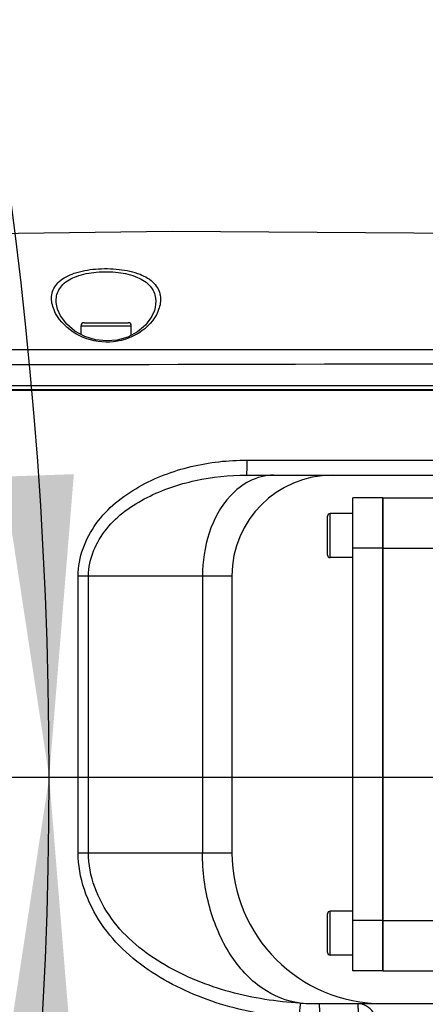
# Model space of a CAD drawing. Header units: millimetres. Extents: x 0 to 12486, y 0 to 8400.
# Tile 71 of 111: x 7293 to 7374, y 1941 to 2137. Entities that reach past the tile are written whole.
import ezdxf

# ---------------------------------------------------------------- set-up
doc = ezdxf.new("R2010")
doc.units = ezdxf.units.MM
doc.header["$LTSCALE"] = 653.4
doc.linetypes.add('CENTER', pattern=[0.6, 0.375, -0.075, 0.075, -0.075])
doc.layers.get('0').update_dxf_attribs({"linetype": 'CONTINUOUS'})
for name, color, linetype in [('03__ASM_ALL_CURVES', 7, 'CONTINUOUS'), ('1_DXF_AXIS', 7, 'CONTINUOUS'), ('304102000211DXF_CONTINUOUS_LINE', 7, 'CONTINUOUS'), ('304102000213DXF_CONTINUOUS_LINE', 7, 'CONTINUOUS'), ('304102000215DXF_CONTINUOUS_LINE', 7, 'CONTINUOUS'), ('304105000406DXF_CONTINUOUS_LINE', 7, 'CONTINUOUS'), ('304106000127DXF_CONTINUOUS_LINE', 7, 'CONTINUOUS'), ('501023000046DXF_CONTINUOUS_LINE', 7, 'CONTINUOUS'), ('501023000062DXF_CONTINUOUS_LINE', 7, 'CONTINUOUS'), ('DRW0004_DXF_DIMENSION', 7, 'CONTINUOUS')]:
    doc.layers.add(name, color=color, linetype=linetype)
doc.styles.get("Standard").update_dxf_attribs({"font": 'txt', "width": 0.7})
doc.dimstyles.new('DIMSTYLE_1', dxfattribs={"dimtxt": 100, "dimasz": 60, "dimexe": 1.5, "dimexo": 0, "dimgap": 2.5, "dimtad": 0, "dimtih": 1, "dimtoh": 1, "dimdec": 1, "dimdsep": 46, "dimtxsty": 'Standard', "dimblk": '_FILLED', "dimblk1": '_FILLED', "dimblk2": '_FILLED', "dimcen": 0.09, "dimclrt": 5, "dimazin": 2, "dimtp": 0.5, "dimtm": 0.5, "dimtfac": 1, "dimtdec": 65535, "dimtofl": 0, "dimtmove": 0, "dimatfit": 3, "dimldrblk": '_FILLED', "dimfxl": 0, "dimtolj": 1, "dimarcsym": 0})
doc.dimstyles.new('DIMSTYLE_3', dxfattribs={"dimtxt": 100, "dimasz": 60, "dimexe": 1.5, "dimexo": 0, "dimtad": 1, "dimdsep": 46, "dimtxsty": 'Standard', "dimblk": '_FILLED', "dimblk1": '_FILLED', "dimblk2": '_FILLED', "dimcen": 0.09, "dimclrt": 5, "dimazin": 2, "dimtp": 1.2, "dimtm": 1.2, "dimtfac": 1, "dimtofl": 0, "dimtmove": 0, "dimatfit": 3, "dimldrblk": '_FILLED', "dimfxl": 0, "dimtolj": 1, "dimarcsym": 0})
doc.dimstyles.new('DIMSTYLE_5', dxfattribs={"dimtxt": 100, "dimasz": 60, "dimexe": 1.5, "dimexo": 0, "dimtad": 1, "dimdsep": 46, "dimtxsty": 'Standard', "dimblk": '_FILLED', "dimblk1": '_FILLED', "dimblk2": '_FILLED', "dimcen": 0.09, "dimclrt": 5, "dimazin": 2, "dimtp": 0.5, "dimtm": 0.5, "dimtfac": 1, "dimtofl": 0, "dimtmove": 0, "dimatfit": 3, "dimldrblk": '_FILLED', "dimfxl": 0, "dimtolj": 1, "dimarcsym": 0})

# ---------------------------------------------------------------- blocks, each defined once
blk = doc.blocks.new('*D1')
at = {"layer": 'DRW0004_DXF_DIMENSION', "color": 2, "linetype": 'Continuous'}
for start, end in [(285.87612, 360), (193, 267.29739)]:
    blk.add_arc((6436.31, 1986.42), 862.67, start, end, dxfattribs=at)
for points in [[(7303.89, 1926.21), (7298.98, 1986.42), (7289.9, 1926.7)], [(5618.03, 1736.22), (5595.75, 1792.36), (5604.51, 1732.6)]]:
    blk.add_solid(points, dxfattribs=at)
at = {"layer": 'DRW0004_DXF_DIMENSION', "color": 5, "linetype": 'Continuous', "insert": (6533.97, 1179.3), "char_height": 100, "width": 276.6667, "attachment_point": 2, "line_spacing_factor": 0.9}
blk.add_mtext('167\\fgdt;{\\fgdt;~}', dxfattribs=at)
blk = doc.blocks.new('_FILLED')
at = {"color": 0, "linetype": 'ByBlock'}
blk.add_solid([(0, 0), (-1, 0.1167), (-1, -0.1167)], dxfattribs=at)
blk = doc.blocks.new('*D2')
at = {"layer": 'DRW0004_DXF_DIMENSION', "color": 2, "linetype": 'Continuous'}
for start, end in [(92.70261, 167), (0, 74.12388)]:
    blk.add_arc((6436.31, 1986.42), 862.67, start, end, dxfattribs=at)
for points in [[(5604.51, 2240.25), (5595.75, 2180.48), (5618.03, 2236.63)], [(7289.9, 2046.14), (7298.98, 1986.42), (7303.89, 2046.63)]]:
    blk.add_solid(points, dxfattribs=at)
at = {"layer": 'DRW0004_DXF_DIMENSION', "color": 5, "linetype": 'Continuous', "insert": (6533.97, 2893.55), "char_height": 100, "width": 276.6667, "attachment_point": 2, "line_spacing_factor": 0.9}
blk.add_mtext('167\\fgdt;{\\fgdt;~}', dxfattribs=at)
blk = doc.blocks.new('*D7')
at = {"layer": 'DRW0004_DXF_DIMENSION', "color": 2, "linetype": 'Continuous'}
for p, q in [((6436.31, 1986.42), (9013.2, 2592.5)), ((8239.49, 2410.53), (6436.31, 1986.42)), ((8239.49, 2410.53), (8239.49, 2410.53))]:
    blk.add_line(p, q, dxfattribs=at)
at = {"layer": 'DRW0004_DXF_DIMENSION', "color": 2, "linetype": 'Continuous', "xscale": 60, "yscale": 60, "zscale": 60, "rotation": 193.2340523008}
blk.add_blockref('_FILLED', (8239.49, 2410.53), dxfattribs=at)
at = {"layer": 'DRW0004_DXF_DIMENSION', "color": 5, "linetype": 'Continuous', "insert": (8439.45, 2585.97), "char_height": 100, "width": 560, "attachment_point": 1, "rotation": 13.2353, "line_spacing_factor": 0.9}
blk.add_mtext('R1852.38', dxfattribs=at)
blk = doc.blocks.new('*D9')
at = {"layer": 'DRW0004_DXF_DIMENSION', "color": 2, "linetype": 'Continuous'}
for p, q in [((6436.31, 1986.42), (7469.64, 2916.6)), ((6671.17, 2197.84), (6436.31, 1986.42)), ((6671.17, 2197.84), (6671.17, 2197.84))]:
    blk.add_line(p, q, dxfattribs=at)
at = {"layer": 'DRW0004_DXF_DIMENSION', "color": 2, "linetype": 'Continuous', "xscale": 60, "yscale": 60, "zscale": 60, "rotation": 221.9916139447}
blk.add_blockref('_FILLED', (6671.17, 2197.84), dxfattribs=at)
at = {"layer": 'DRW0004_DXF_DIMENSION', "color": 5, "linetype": 'Continuous', "insert": (7177.9, 2822.17), "char_height": 100, "width": 280, "attachment_point": 1, "rotation": 41.9928, "line_spacing_factor": 0.9}
blk.add_mtext('R316', dxfattribs=at)

msp = doc.modelspace()

# ---------------------------------------------------------------- linework, layer by layer
at = {"layer": '03__ASM_ALL_CURVES', "color": 4, "linetype": 'Continuous'}
msp.add_line((4881.93, 1986.422), (8288.69, 1986.422), dxfattribs=at)
at = {"layer": '1_DXF_AXIS', "color": 7, "linetype": 'CENTER'}
msp.add_line((6436.31, 1986.422), (7608.843, 1986.422), dxfattribs=at)
at = {"layer": '304102000211DXF_CONTINUOUS_LINE', "color": 7, "linetype": 'Continuous'}
for p, q in [((7147.871, 2063.422), (7513.31, 2063.422)), ((7338.17, 2046.422), (7522.31, 2046.422)), ((7335.31, 2026.422), (7335.31, 1971.422)), ((7352.687, 1941.422), (7385.747, 1941.422))]:
    msp.add_line(p, q, dxfattribs=at)
at = {"layer": '304102000211DXF_CONTINUOUS_LINE', "color": 9, "linetype": 'Continuous'}
for p, q in [((7338.269, 2049.422), (7425.31, 2049.422)), ((7304.734, 2026.422), (7335.31, 2026.422)), ((7304.734, 1971.422), (7304.734, 2026.422)), ((7306.777, 1971.422), (7306.777, 2026.422)), ((7329.452, 2026.422), (7329.452, 1971.422)), ((7304.734, 1971.422), (7335.31, 1971.422))]:
    msp.add_line(p, q, dxfattribs=at)
at = {"layer": '304102000211DXF_CONTINUOUS_LINE', "color": 7, "linetype": 'Continuous'}
for centre, radius, start, end in [((7355.31, 2026.422), 20, 90, 180), ((7365.31, 1971.422), 30, 180, 270), ((7352.695, 2006.21), 64.789, 268.76196, 269.99292)]:
    msp.add_arc(centre, radius, start, end, dxfattribs=at)
at = {"layer": '304102000211DXF_CONTINUOUS_LINE', "color": 9, "linetype": 'Continuous'}
msp.add_arc((7352.866, 2013.177), 71.757, 266.78806, 268.74616, dxfattribs=at)
for points, knots in [([(7304.734, 2026.422), (7304.734, 2030.096), (7307.614, 2037.546), (7316.524, 2044.625), (7327.076, 2048.588), (7334.549, 2049.422), (7338.269, 2049.422)], [0, 0, 0, 0, 0.247887, 0.4980677, 0.7489963, 1, 1, 1, 1]), ([(7338.269, 2049.422), (7338.269, 2049.039), (7338.249, 2048.355), (7338.286, 2047.351), (7338.151, 2046.89), (7338.248, 2046.422), (7338.17, 2046.422)], [0, 0, 0, 0, 0.3821657, 0.7062211, 0.9229568, 1, 1, 1, 1]), ([(7306.777, 2026.422), (7306.777, 2029.772), (7309.787, 2036.516), (7318.257, 2042.446), (7327.973, 2045.739), (7334.78, 2046.422), (7338.17, 2046.422)], [0, 0, 0, 0, 0.2478365, 0.4982898, 0.7491847, 1, 1, 1, 1]), ([(7338.788, 2045.231), (7337.369, 2044.506), (7331.63, 2039.903), (7329.452, 2032.032), (7329.452, 2026.422)], [0, 0, 0, 0, 0.2211884, 1, 1, 1, 1]), ([(7348.768, 1938.544), (7343.773, 1938.837), (7333.807, 1940.479), (7319.881, 1946.438), (7308.332, 1956.451), (7304.734, 1966.48), (7304.734, 1971.422)], [0, 0, 0, 0, 0.2511235, 0.5019907, 0.7520107, 1, 1, 1, 1]), ([(7348.845, 1941.533), (7344.164, 1941.794), (7334.821, 1943.237), (7321.653, 1948.501), (7310.471, 1957.421), (7306.777, 1966.791), (7306.777, 1971.422)], [0, 0, 0, 0, 0.2510052, 0.5018814, 0.7520807, 1, 1, 1, 1]), ([(7348.845, 1941.533), (7346.163, 1941.859), (7340.61, 1944.183), (7334.368, 1951.187), (7330.362, 1960.64), (7329.452, 1967.762), (7329.452, 1971.422)], [0, 0, 0, 0, 0.2106507, 0.4478503, 0.714725, 1, 1, 1, 1]), ([(7348.768, 1938.544), (7348.808, 1939.226), (7348.735, 1940.187), (7348.985, 1941.252), (7348.845, 1941.533)], [0, 0, 0, 0, 0.6861001, 1, 1, 1, 1]), ([(7352.795, 1938.422), (7352.795, 1938.805), (7352.775, 1939.489), (7352.808, 1940.492), (7352.676, 1940.955), (7352.765, 1941.422), (7352.687, 1941.422)], [0, 0, 0, 0, 0.3820707, 0.7060587, 0.9227879, 1, 1, 1, 1]), ([(7360.466, 1938.422), (7360.466, 1938.805), (7360.447, 1939.49), (7360.477, 1940.492), (7360.346, 1940.955), (7360.432, 1941.422), (7360.354, 1941.422)], [0, 0, 0, 0, 0.3820174, 0.7059675, 0.9226931, 1, 1, 1, 1]), ([(7363.911, 1938.565), (7363.798, 1938.972), (7363.174, 1940.44), (7361.514, 1941.422), (7360.354, 1941.422)], [0, 0, 0, 0, 0.2669993, 1, 1, 1, 1])]:
    msp.add_open_spline(points, degree=3, knots=knots, dxfattribs=at)
msp.add_open_spline([(7343.595, 2046.422), (7341.944, 2046.422), (7340.258, 2045.982), (7338.788, 2045.231)], degree=3, dxfattribs=at)
at = {"layer": '304102000213DXF_CONTINUOUS_LINE', "color": 7, "linetype": 'Continuous'}
for p, q in [((7300.65, 2079.423), (7300.647, 2079.434)), ((7319.892, 2079.167), (7319.889, 2079.157)), ((7148.072, 2064.222), (7512.388, 2064.222))]:
    msp.add_line(p, q, dxfattribs=at)
for points in [[(7400.262, 2094.338), (7323.433, 2094.832), (7246.907, 2093.857)], [(7319.889, 2079.157), (7319.323, 2077.858), (7318.129, 2076.247), (7316.517, 2074.88), (7314.61, 2073.871), (7312.529, 2073.273), (7310.352, 2073.094), (7308.162, 2073.336), (7306.053, 2073.996), (7304.113, 2075.056), (7302.468, 2076.458), (7301.243, 2078.087), (7300.65, 2079.423)]]:
    msp.add_lwpolyline(points, dxfattribs=at)
at = {"layer": '304102000213DXF_CONTINUOUS_LINE', "color": 9, "linetype": 'Continuous'}
msp.add_arc((7236.592, 52012.095), 49943.71, 269.9742067, 270.1877787, dxfattribs=at)
for points, knots in [([(7299.699, 2079.951), (7299.442, 2080.798), (7299.261, 2082.685), (7300.975, 2085.278), (7304.206, 2086.807), (7308.313, 2087.541), (7312.773, 2087.486), (7316.803, 2086.638), (7319.893, 2084.928), (7320.908, 2083.039), (7321.056, 2082.159)], [0, 0, 0, 0, 0.0946917, 0.1899755, 0.3119431, 0.4665614, 0.6342175, 0.785831, 0.9044996, 1, 1, 1, 1]), ([(7300.647, 2079.434), (7300.392, 2080.267), (7300.171, 2082.077), (7301.651, 2084.648), (7304.64, 2086.194), (7308.446, 2086.919), (7312.584, 2086.867), (7316.324, 2086.033), (7319.172, 2084.308), (7320.025, 2082.468), (7320.137, 2081.616)], [0, 0, 0, 0, 0.0990728, 0.1961637, 0.3170412, 0.4694566, 0.6347534, 0.7843647, 0.902298, 1, 1, 1, 1]), ([(7320.289, 2078.299), (7318.5, 2074.935), (7310.139, 2070.638), (7302.08, 2075.207), (7300.271, 2078.586)], [0, 0, 0, 0, 0.4984968, 1, 1, 1, 1])]:
    msp.add_open_spline(points, degree=3, knots=knots, dxfattribs=at)
for points in [[(7320.137, 2081.616), (7320.243, 2080.803), (7320.132, 2079.952), (7319.892, 2079.167)], [(7321.056, 2082.159), (7321.194, 2081.34), (7321.1, 2080.47), (7320.861, 2079.675)], [(7300.271, 2078.586), (7300.038, 2079.021), (7299.842, 2079.479), (7299.699, 2079.951)], [(7320.861, 2079.675), (7320.718, 2079.2), (7320.522, 2078.738), (7320.289, 2078.299)], [(7214.095, 2071.41), (7276.13, 2071.376), (7338.165, 2071.379), (7400.2, 2071.364)]]:
    msp.add_open_spline(points, degree=3, dxfattribs=at)
at = {"layer": '304102000215DXF_CONTINUOUS_LINE', "color": 7, "linetype": 'Continuous'}
for p, q in [((7365.31, 2041.922), (7392.277, 2041.922)), ((7365.31, 1947.922), (7365.31, 2041.922)), ((7365.31, 1947.922), (7380.781, 1947.922))]:
    msp.add_line(p, q, dxfattribs=at)
at = {"layer": '304102000215DXF_CONTINUOUS_LINE', "color": 9, "linetype": 'Continuous'}
for p, q in [((7365.31, 2031.922), (7414.795, 2031.922)), ((7365.31, 1957.922), (7394.234, 1957.922))]:
    msp.add_line(p, q, dxfattribs=at)
at = {"layer": '304105000406DXF_CONTINUOUS_LINE', "color": 7, "linetype": 'Continuous'}
for p, q in [((7365.31, 2041.922), (7359.31, 2041.922)), ((7359.31, 1947.922), (7359.31, 2041.922)), ((7365.31, 2041.922), (7365.31, 1947.922)), ((7365.31, 1947.922), (7359.31, 1947.922))]:
    msp.add_line(p, q, dxfattribs=at)
at = {"layer": '304105000406DXF_CONTINUOUS_LINE', "color": 9, "linetype": 'Continuous'}
for p, q in [((7365.31, 2031.922), (7359.31, 2031.922)), ((7365.31, 1957.922), (7359.31, 1957.922))]:
    msp.add_line(p, q, dxfattribs=at)
at = {"layer": '304106000127DXF_CONTINUOUS_LINE', "color": 7, "linetype": 'Continuous'}
for p, q in [((7194.115, 2064.222), (7400.31, 2064.222)), ((7400.31, 2063.222), (7190.124, 2063.222))]:
    msp.add_line(p, q, dxfattribs=at)
at = {"layer": '501023000046DXF_CONTINUOUS_LINE', "color": 9, "linetype": 'Continuous'}
msp.add_line((7305.31, 2076.122), (7315.31, 2076.122), dxfattribs=at)
at = {"layer": '501023000046DXF_CONTINUOUS_LINE', "color": 7, "linetype": 'Continuous'}
for p, q in [((7305.31, 2074.402), (7305.31, 2076.122)), ((7305.91, 2076.722), (7314.71, 2076.722)), ((7315.31, 2074.242), (7315.31, 2076.122))]:
    msp.add_line(p, q, dxfattribs=at)
for centre, start, end in [((7305.91, 2076.122), 90, 180), ((7314.71, 2076.122), 0, 90)]:
    msp.add_arc(centre, 0.6, start, end, dxfattribs=at)
at = {"layer": '501023000062DXF_CONTINUOUS_LINE', "color": 7, "linetype": 'Continuous'}
for p, q in [((7359.31, 2038.782), (7354.81, 2038.782)), ((7354.31, 2030.562), (7354.31, 2038.282)), ((7359.31, 2030.062), (7354.81, 2030.062)), ((7354.31, 1951.562), (7354.31, 1959.282)), ((7359.31, 1959.782), (7354.81, 1959.782)), ((7359.31, 1951.062), (7354.81, 1951.062))]:
    msp.add_line(p, q, dxfattribs=at)
at = {"layer": '501023000062DXF_CONTINUOUS_LINE', "color": 9, "linetype": 'Continuous'}
for p, q in [((7354.81, 2030.062), (7354.81, 2038.782)), ((7354.81, 1951.062), (7354.81, 1959.782))]:
    msp.add_line(p, q, dxfattribs=at)
at = {"layer": '501023000062DXF_CONTINUOUS_LINE', "color": 7, "linetype": 'Continuous'}
for centre, start, end in [((7354.81, 2038.282), 90, 180), ((7354.81, 2030.562), 180, 270), ((7354.81, 1959.282), 90, 180), ((7354.81, 1951.562), 180, 270)]:
    msp.add_arc(centre, 0.5, start, end, dxfattribs=at)

# ---------------------------------------------------------------- dimensions: what is measured, and where the dimension line sits
at = {"layer": 'DRW0004_DXF_DIMENSION', "color": 2, "linetype": 'Continuous'}
for mpoint, dimstyle, picture, middle in [((6671.17, 2197.838), 'DIMSTYLE_5', '*D9', (7315.408, 2878.677)), ((8239.488, 2410.525), 'DIMSTYLE_3', '*D7', (8723.464, 2601.402))]:
    dim = msp.add_radius_dim(center=(6436.31, 1986.422), mpoint=mpoint, text='R<>', dimstyle=dimstyle, override={"dimpost": '<>'}, dxfattribs=at)
    dim.commit()
    dim.dimension.update_dxf_attribs({"geometry": picture, "text_midpoint": middle, "dimtype": 164})
for base, line1, line2, picture, middle in [((6533.967, 2843.545), ((7290.352, 1986.422), (7298.979, 1986.422)), ((5604.157, 2178.54), (5595.752, 2180.48)), '*D2', (6533.967, 2843.545)), ((6533.967, 1129.298), ((5604.157, 1794.304), (5595.752, 1792.364)), ((7290.352, 1986.422), (7298.979, 1986.422)), '*D1', (6533.967, 1129.298))]:
    dim = msp.add_angular_dim_2l(base=base, line1=line1, line2=line2, dimstyle='DIMSTYLE_1', dxfattribs=at)
    dim.commit()
    dim.dimension.update_dxf_attribs({"geometry": picture, "text_midpoint": middle, "dimtype": 162})

doc.saveas('drawing.dxf')
